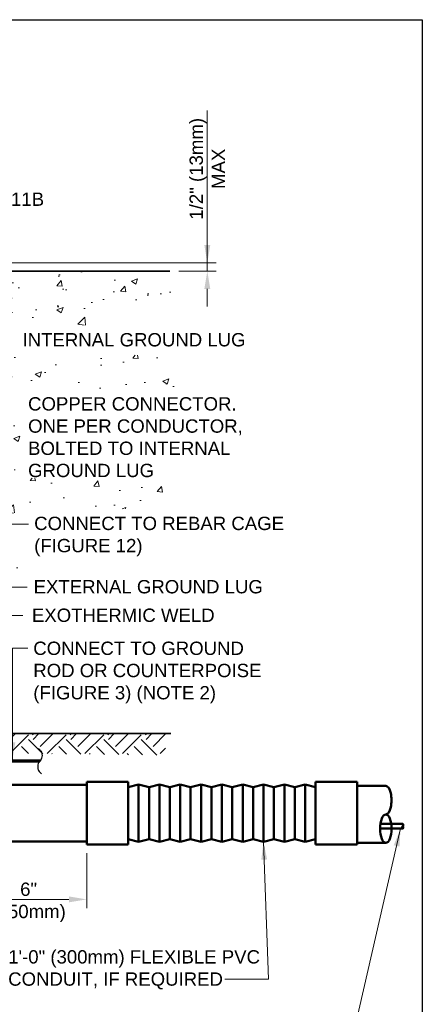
# Model space of a CAD drawing. Header units: inches. Extents: x 0 to 21.3, y 0 to 11.
# Tile 6 of 7: x 5.7 to 8.5, y 4.1 to 11. Entities that reach past the tile are written whole.
import ezdxf

# ---------------------------------------------------------------- set-up
doc = ezdxf.new("R2010")
doc.units = ezdxf.units.IN
doc.header["$LTSCALE"] = 0.375
doc.header["$MEASUREMENT"] = 0
doc.header["$PDSIZE"] = 2
doc.layers.get('0').update_dxf_attribs({"linetype": 'CONTINUOUS', "lineweight": 35})
doc.layers.get('DEFPOINTS').update_dxf_attribs({"linetype": 'CONTINUOUS', "lineweight": 30})
for name, color, linetype, lineweight in [('C-RUNW-SHLD', 6, 'CONTINUOUS', 35), ('E-AFLD-CIRC-SERS', 203, 'CONTINUOUS', 50), ('E-GRND-EQUI', 83, 'CONTINUOUS', 50), ('E-POWR-CNDT', 83, 'CONTINUOUS', 50), ('G-ANNO-PATT', 252, 'CONTINUOUS', 18), ('S-SLAB-EDGE', 41, 'CONTINUOUS', 35)]:
    doc.layers.add(name, color=color, linetype=linetype, lineweight=lineweight)
for name, color, linetype in [('G-ANNO-DIMS', 7, 'CONTINUOUS'), ('G-ANNO-TEXT', 7, 'CONTINUOUS'), ('G-ANNO-TTLB', 7, 'CONTINUOUS')]:
    doc.layers.add(name, color=color, linetype=linetype)
doc.styles.add('01-E-BLDG-1_1', font='arial.ttf', dxfattribs={"height": 0.09375})
doc.dimstyles.new('01-E-BLDG-1_1', dxfattribs={"dimtxt": 0.09375, "dimasz": 0.125, "dimexe": 0.0625, "dimexo": 0.0625, "dimgap": 0.0625, "dimtad": 1, "dimdec": 4, "dimzin": 3, "dimdsep": 46, "dimlunit": 4, "dimtxsty": '01-E-BLDG-1_1', "dimcen": 0.0625, "dimclrd": 1, "dimclre": 1, "dimclrt": 256, "dimazin": 0, "dimtfac": 1, "dimtdec": 4, "dimtmove": 1, "dimatfit": 3, "dimfxl": 1, "dimfrac": 2, "dimtolj": 1, "dimtzin": 3, "dimlwd": 0, "dimlwe": 0, "dimarcsym": 0})

# ---------------------------------------------------------------- blocks, each defined once
blk = doc.blocks.new('*D1')
at = {"layer": 'DEFPOINTS', "color": 0, "transparency": 16777216}
for p in [(3.7873, 9.2885), (6.7206, 9.2299), (6.9848, 9.2299)]:
    blk.add_point(p, dxfattribs=at)
at = {"layer": 'G-ANNO-DIMS', "color": 1, "lineweight": 0, "transparency": 16777216}
for p, q in [((6.9848, 10.3614), (6.9848, 9.2885)), ((6.9848, 9.4135), (6.9848, 9.5385)), ((3.8498, 9.2885), (7.0473, 9.2885)), ((6.9848, 9.2885), (6.9848, 9.2299)), ((6.9848, 9.2885), (6.9848, 9.2299)), ((6.7831, 9.2299), (7.0473, 9.2299)), ((6.9848, 9.1049), (6.9848, 8.9799))]:
    blk.add_line(p, q, dxfattribs=at)
at = {"layer": 'G-ANNO-DIMS', "color": 1, "transparency": 16777216}
for points in [[(6.964, 9.4135), (7.0057, 9.4135), (6.9848, 9.2885)], [(6.964, 9.1049), (7.0057, 9.1049), (6.9848, 9.2299)]]:
    blk.add_solid(points, dxfattribs=at)
at = {"layer": 'G-ANNO-DIMS', "transparency": 16777216, "insert": (6.9848, 9.9504), "char_height": 0.09375, "attachment_point": 5, "rotation": 90, "style": '01-E-BLDG-1_1'}
blk.add_mtext('\\A1;1/2" (13mm)\\PMAX', dxfattribs=at)
blk = doc.blocks.new('G-TSQIG')
at = {"color": 0, "linetype": 'ByBlock', "lineweight": -2}
blk.add_spline([(0.0118, 0.0893), (-0.0035, 0.0751), (-0.0147, 0.0481), (-0.009, 0.0131), (0, 0), (0.0112, -0.0179), (0.0152, -0.0359), (0.0121, -0.059), (0.0042, -0.0741), (-0.0118, -0.0893)], degree=3, dxfattribs=at)
blk = doc.blocks.new('G-DBRK')
at = {"color": 0, "linetype": 'ByBlock', "lineweight": -2}
blk.add_ellipse((0, -0.25), major_axis=(0, -0.25), ratio=0.4, dxfattribs=at)
blk.add_ellipse((0, -0.75), major_axis=(0, -0.25), ratio=0.4, start_param=0, end_param=3.141593, dxfattribs=at)
blk = doc.blocks.new('A$C39311B55')
at = {"layer": 'E-POWR-CNDT'}
for p, q in [((0.2682, 0.2018), (0, 0.2018)), ((0, 0.2018), (0, -0.2018)), ((0.2682, 0.2018), (0.2682, -0.2018)), ((1.4788, 0.2018), (1.4788, -0.1681)), ((1.7478, 0.2018), (1.4788, 0.2018)), ((1.7478, 0.2018), (1.7478, -0.2018)), ((0.3355, 0.185), (0.2682, 0.1681)), ((0.3355, 0.185), (0.3355, -0.185)), ((0.4027, 0.1681), (0.3355, 0.185)), ((0.47, 0.185), (0.4027, 0.1681)), ((0.4027, 0.1681), (0.4027, -0.1681)), ((0.47, 0.185), (0.47, -0.185)), ((0.5372, 0.1681), (0.47, 0.185)), ((0.6045, 0.185), (0.5372, 0.1681)), ((0.5372, 0.1681), (0.5372, -0.1681)), ((0.6045, 0.185), (0.6045, -0.185)), ((0.6717, 0.1681), (0.6045, 0.185)), ((0.739, 0.185), (0.6717, 0.1681)), ((0.6717, 0.1681), (0.6717, -0.1681)), ((0.739, 0.185), (0.739, -0.185)), ((0.8062, 0.1681), (0.739, 0.185)), ((0.8735, 0.185), (0.8062, 0.1681)), ((0.8062, 0.1681), (0.8062, -0.1681)), ((0.8735, 0.185), (0.8735, -0.185)), ((0.9408, 0.1681), (0.8735, 0.185)), ((1.008, 0.185), (0.9408, 0.1681)), ((0.9408, 0.1681), (0.9408, -0.1681)), ((1.008, 0.185), (1.008, -0.185)), ((1.0753, 0.1681), (1.008, 0.185)), ((1.1425, 0.185), (1.0753, 0.1681)), ((1.0753, 0.1681), (1.0753, -0.1681)), ((1.1425, 0.185), (1.1425, -0.185)), ((1.2098, 0.1681), (1.1425, 0.185)), ((1.277, 0.185), (1.2098, 0.1681)), ((1.2098, 0.1681), (1.2098, -0.1681)), ((1.277, 0.185), (1.277, -0.185)), ((1.3443, 0.1681), (1.277, 0.185)), ((1.4115, 0.185), (1.3443, 0.1681)), ((1.3443, 0.1681), (1.3443, -0.1681)), ((1.4115, 0.185), (1.4115, -0.185)), ((1.4788, 0.1681), (1.4115, 0.185)), ((1.4788, 0.1681), (1.4788, -0.1681)), ((1.7478, 0.1757), (1.7478, -0.1916)), ((1.9324, 0.1757), (1.7478, 0.1757)), ((0.3355, -0.185), (0.2682, -0.1681)), ((0.4027, -0.1681), (0.3355, -0.185)), ((0.47, -0.185), (0.4027, -0.1681)), ((0.5372, -0.1681), (0.47, -0.185)), ((0.6045, -0.185), (0.5372, -0.1681)), ((0.6717, -0.1681), (0.6045, -0.185)), ((0.739, -0.185), (0.6717, -0.1681)), ((0.8062, -0.1681), (0.739, -0.185)), ((0.8735, -0.185), (0.8062, -0.1681)), ((0.9408, -0.1681), (0.8735, -0.185)), ((1.008, -0.185), (0.9408, -0.1681)), ((1.0753, -0.1681), (1.008, -0.185)), ((1.1425, -0.185), (1.0753, -0.1681)), ((1.2098, -0.1681), (1.1425, -0.185)), ((1.277, -0.185), (1.2098, -0.1681)), ((1.3443, -0.1681), (1.277, -0.185)), ((1.4115, -0.185), (1.3443, -0.1681)), ((1.4788, -0.1681), (1.4115, -0.185)), ((1.4788, -0.1681), (1.4788, -0.2018)), ((0.2682, -0.2018), (0, -0.2018)), ((1.7478, -0.2018), (1.4788, -0.2018)), ((1.7478, -0.1916), (1.9324, -0.1916))]:
    blk.add_line(p, q, dxfattribs=at)
at = {"layer": 'E-POWR-CNDT', "xscale": -0.3673828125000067, "yscale": 0.3673828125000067, "zscale": 0.3673828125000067, "rotation": 180}
blk.add_blockref('G-DBRK', (1.9324, -0.1916), dxfattribs=at)
blk = doc.blocks.new('*D12')
at = {"layer": 'DEFPOINTS', "color": 0, "transparency": 16777216}
for p in [(5.3161, 5.214), (6.1347, 5.1943), (6.1347, 4.8075)]:
    blk.add_point(p, dxfattribs=at)
at = {"layer": 'G-ANNO-DIMS', "color": 1, "lineweight": 0, "transparency": 16777216}
for p, q in [((6.1347, 5.1318), (6.1347, 4.745)), ((5.4411, 4.8075), (6.0097, 4.8075))]:
    blk.add_line(p, q, dxfattribs=at)
at = {"layer": 'G-ANNO-DIMS', "color": 1, "transparency": 16777216}
for points in [[(5.4411, 4.8284), (5.4411, 4.7867), (5.3161, 4.8075)], [(6.0097, 4.8284), (6.0097, 4.7867), (6.1347, 4.8075)]]:
    blk.add_solid(points, dxfattribs=at)
at = {"layer": 'G-ANNO-DIMS', "transparency": 16777216, "insert": (5.7254, 4.7866), "char_height": 0.09375, "attachment_point": 5, "style": '01-E-BLDG-1_1'}
blk.add_mtext('\\A1;6"\\P(150mm)', dxfattribs=at)

msp = doc.modelspace()

# ---------------------------------------------------------------- hatches: boundary and pattern name
at = {"layer": 'G-ANNO-PATT'}
h = msp.add_hatch(dxfattribs=at)
h.set_pattern_fill('AR-CONC', color=256, scale=0.0625, style=0)
h.set_pattern_definition([(50, (-0.77263, 0), (0.448288, -0.03922), [0.046875, -0.515625]), (355, (-0.77263, 0), (-0.08672, 0.47012), [0.0375, -0.4125]), (100.4514, (-0.73527, -0.00327), (0.361568, 0.4309), [0.039838, -0.438214]), (46.184, (-0.77263, 0.125), (0.667026, -0.10345), [0.070312, -0.773437]), (96.6356, (-0.71705, 0.1164), (0.584164, 0.608824), [0.059756, -0.65732]), (351.184, (-0.7726, 0.125), (0.584164, 0.608824), [0.05625, -0.61875]), (21, (-0.71013, 0.09375), (0.373067, -0.251637), [0.046875, -0.515625]), (326, (-0.71013, 0.09375), (0.152072, 0.453219), [0.0375, -0.4125]), (71.4514, (-0.67904, 0.0728), (0.525139, 0.201582), [0.039838, -0.438214]), (37.5, (-0.77263, 0), (0.0076, 0.2080587), [0, -0.4075, 0, -0.41875, 0, -0.4140625]), (7.5, (-0.77263, 0), (0.1644185, 0.2465073), [0, -0.23875, 0, -0.398125, 0, -0.1578125]), (327.5, (-0.912, 0), (0.333639, -0.0140968), [0, -0.15625, 0, -0.4875, 0, -0.646875]), (317.5, (-0.9745, 0), (0.3644914, 0.0625656), [0, -0.203125, 0, -0.32375, 0, -0.459375])])
edge = h.paths.add_edge_path()
edge.add_line((5.3161, 5.97464), (5.28374, 5.97464))
edge.add_line((5.28374, 5.97464), (5.56935, 5.99944))
edge.add_line((5.56935, 5.99944), (5.49285, 6.69767))
edge.add_line((5.49285, 6.69767), (5.47383, 7.04492))
edge.add_line((5.47383, 7.04492), (5.70291, 7.0591))
edge.add_line((5.70291, 7.0591), (5.70696, 7.3973))
edge.add_line((5.70696, 7.3973), (5.44139, 7.39123))
edge.add_line((5.44139, 7.39123), (5.40704, 7.5194))
edge.add_line((5.40704, 7.5194), (6.65607, 7.56598))
edge.add_line((6.65607, 7.56598), (6.71539, 7.76825))
edge.add_line((6.71539, 7.76825), (5.6997, 7.77322))
edge.add_line((5.6997, 7.77322), (5.67445, 8.21401))
edge.add_line((5.67445, 8.21401), (5.38789, 8.12943))
edge.add_line((5.38789, 8.12943), (5.37767, 8.28868))
edge.add_line((5.37767, 8.28868), (5.37223, 8.37616))
edge.add_line((5.37223, 8.37616), (6.82442, 8.40109))
edge.add_line((6.82442, 8.40109), (6.80518, 8.63814))
edge.add_line((6.80518, 8.63814), (5.43159, 8.64311))
edge.add_line((5.43159, 8.64311), (5.42448, 8.80665))
edge.add_line((5.42448, 8.80665), (6.74372, 8.88717))
edge.add_line((6.74372, 8.88717), (6.72065, 9.2299))
edge.add_line((6.72065, 9.2299), (5.31393, 9.2299))
edge.add_line((5.31393, 9.2299), (4.44418, 9.2299))
edge.add_line((4.44418, 9.2299), (4.42308, 8.99712))
edge.add_line((4.42308, 8.99712), (4.42308, 8.40321))
edge.add_arc((4.44429, 8.40321), 0.02121, 180, 270)
edge.add_line((4.44429, 8.382), (4.55032, 8.382))
edge.add_line((4.55032, 8.382), (4.55032, 8.31838))
edge.add_line((4.55032, 8.31838), (4.44429, 8.31838))
edge.add_arc((4.44429, 8.29718), 0.02121, 90, 180)
edge.add_line((4.42308, 8.29718), (4.42298, 5.67939))
edge.add_arc((4.42298, 5.6464), 0.03299, 0, 90, ccw=False)
edge.add_line((4.45597, 5.6464), (4.45597, 5.61475))
edge.add_line((4.45597, 5.61475), (5.3161, 5.61475))
edge.add_line((5.3161, 5.61475), (5.3161, 5.97464))
h = msp.add_hatch(dxfattribs=at)
h.set_pattern_fill('EARTH', color=256, scale=0.75, angle=45)
h.set_pattern_definition([(45, (-0.77263, 0), (3e-17, 0.265165), [0.1875, -0.1875]), (45, (-0.82235, 0.04972), (3e-17, 0.265165), [0.1875, -0.1875]), (45, (-0.87207, 0.09944), (3e-17, 0.265165), [0.1875, -0.1875]), (135, (-0.87207, 0.13258), (-0.265165, 6e-17), [0.1875, -0.1875]), (135, (-0.82235, 0.1823), (-0.265165, 6e-17), [0.1875, -0.1875]), (135, (-0.77263, 0.23202), (-0.265165, 6e-17), [0.1875, -0.1875])])
edge = h.paths.add_edge_path()
edge.add_line((5.55317, 5.21397), (5.3161, 5.21397))
edge.add_line((5.3161, 5.21397), (5.3161, 4.14326))
edge.add_line((5.3161, 4.14326), (3.54828, 4.14326))
edge.add_line((3.54828, 4.14326), (3.54829, 3.9618))
edge.add_arc((3.93139, 3.96595), 0.38312, 180.619635, 234.547886)
edge.add_line((3.70917, 3.65386), (4.08709, 3.95747))
edge.add_line((4.08709, 3.95747), (5.51929, 3.94216))
edge.add_line((5.51929, 3.94216), (5.51929, 4.58853))
edge.add_line((5.51929, 4.58853), (5.40209, 4.58869))
edge.add_line((5.40209, 4.58869), (5.39622, 4.8581))
edge.add_line((5.39622, 4.8581), (5.5515, 4.97813))
edge.add_line((5.5515, 4.97813), (5.55317, 5.21397))
h.paths.add_polyline_path([(5.3161, 5.83863), (6.67105, 5.82276), (6.72842, 5.97464), (5.3161, 5.97464)])

# ---------------------------------------------------------------- linework, layer by layer
at = {"layer": 'C-RUNW-SHLD'}
msp.add_line((6.72065, 9.2299), (4.46527, 9.2299), dxfattribs=at)
at = {"layer": 'E-AFLD-CIRC-SERS'}
msp.add_line((8.36146, 5.33944), (8.2051, 5.33944), dxfattribs=at)
msp.add_lwpolyline([(8.36146, 5.3057), (8.20273, 5.30569)], dxfattribs=at)
at = {"layer": 'E-GRND-EQUI', "linetype": 'Continuous', "const_width": 0.02424}
msp.add_lwpolyline([(4.57555, 7.36067, -0.1573445), (4.84698, 6.18524, 0.3094585), (5.02273, 5.84428, 0.1417392), (5.20434, 5.78088), (5.80476, 5.78106)], format="xyb", dxfattribs=at)
at = {"layer": 'E-POWR-CNDT'}
for points in [[(6.13469, 5.61475), (4.19365, 5.61475), (4.19365, 5.33082)], [(4.19365, 5.27977), (4.19365, 5.21397), (6.13469, 5.21397)]]:
    msp.add_lwpolyline(points, dxfattribs=at)
at = {"layer": 'G-ANNO-TTLB'}
msp.add_lwpolyline([(0, 11), (8.5, 11), (8.5, 0), (0, 0)], close=True, dxfattribs=at)
at = {"layer": 'S-SLAB-EDGE'}
msp.add_line((4.42308, 5.97464), (6.72842, 5.97464), dxfattribs=at)

# ---------------------------------------------------------------- block references
at = {"layer": 'E-AFLD-CIRC-SERS', "xscale": -0.0337425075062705, "yscale": 0.0337425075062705, "zscale": 0.0337425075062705, "rotation": 180}
msp.add_blockref('G-DBRK', (8.36146, 5.3057), dxfattribs=at)
at = {"layer": 'E-POWR-CNDT', "xscale": 1.090909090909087, "yscale": 1.090909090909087, "zscale": 1.090909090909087}
msp.add_blockref('A$C39311B55', (6.13469, 5.41436), dxfattribs=at)
at = {"layer": 'G-ANNO-TEXT', "color": 1, "xscale": -1}
msp.add_blockref('G-TSQIG', (5.80477, 5.781), dxfattribs=at)

# ---------------------------------------------------------------- texts
at = {"layer": 'G-ANNO-TEXT', "char_height": 0.09375, "attachment_point": 1, "style": '01-E-BLDG-1_1'}
for s, insert, width, rotation in [('FIGURE 11B', (5.07054, 9.78332), 1.4461451, 359.999963), ('COPPER CONNECTOR. ONE PER CONDUCTOR, BOLTED TO INTERNAL GROUND LUG', (5.72166, 8.34259), 1.5389028, 359.999963), ('\\A1;CONNECT TO REBAR CAGE\\P(FIGURE 12)', (5.76456, 7.50113), 1.9244732, 360), ('\\A1;EXTERNAL GROUND LUG', (5.76077, 7.05541), 1.6103527, 360), ('\\A1;EXOTHERMIC WELD', (5.74872, 6.85459), 1.2947264, 360), ('CONNECT TO GROUND ROD OR COUNTERPOISE (FIGURE 3) (NOTE 2)', (5.75838, 6.6219), 1.7157586, 359.999963), ('\\A1;1\'-0" (300mm) FLEXIBLE PVC CONDUIT, IF REQUIRED', (5.58152, 4.44979), 1.7930468, 360)]:
    msp.add_mtext(s, dxfattribs=dict(at, insert=insert, width=width, rotation=rotation))

# ---------------------------------------------------------------- dimensions: what is measured, and where the dimension line sits
at = {"layer": 'G-ANNO-DIMS'}
dim = msp.add_linear_dim(base=(6.98485, 9.2299), p1=(3.78725, 9.28853), p2=(6.72065, 9.2299), angle=90, text='1/2" (13mm)\\XMAX', dimstyle='01-E-BLDG-1_1', dxfattribs=at)
dim.commit()
dim.dimension.update_dxf_attribs({"geometry": '*D1', "text_midpoint": (6.98485, 9.95041), "dimtype": 160})
dim = msp.add_linear_dim(base=(6.13469, 4.80753), p1=(5.3161, 5.21397), p2=(6.13469, 5.19425), text='6"\\X(150mm)', dimstyle='01-E-BLDG-1_1', override={"dimse1": 1}, dxfattribs=at)
dim.commit()
dim.dimension.update_dxf_attribs({"geometry": '*D12', "text_midpoint": (5.72539, 4.78656), "dimtype": 160})

# ---------------------------------------------------------------- leaders
at = {"layer": 'G-ANNO-TEXT'}
for points in [[(4.97442, 7.66626), (5.4409, 7.44924), (5.72504, 7.44924)], [(4.59644, 7.37985), (5.51538, 7.00585), (5.71469, 7.00585)], [(4.84155, 6.79444), (5.51555, 6.80688), (5.68433, 6.80688)], [(5.61104, 5.78733), (5.61268, 6.5767), (5.72007, 6.5767)], [(8.34667, 5.3057), (7.99664, 3.78386), (6.93717, 3.78386)], [(7.38108, 5.2126), (7.41593, 4.2458), (7.10814, 4.2458)]]:
    msp.add_leader(points, dimstyle='01-E-BLDG-1_1', override={"dimgap": 0.0625, "dimtad": 0}, dxfattribs=at)

# ---------------------------------------------------------------- next in the draw order: texts
at = {"layer": 'G-ANNO-TEXT', "insert": (5.68254, 8.79382), "char_height": 0.09375, "width": 1.5674818, "attachment_point": 1, "rotation": 359.999963, "style": '01-E-BLDG-1_1', "bg_fill": 3, "box_fill_scale": 1.15, "bg_fill_color": 256, "bg_fill_transparency": 0}
msp.add_mtext('INTERNAL GROUND LUG', dxfattribs=at)

doc.saveas('drawing.dxf')
